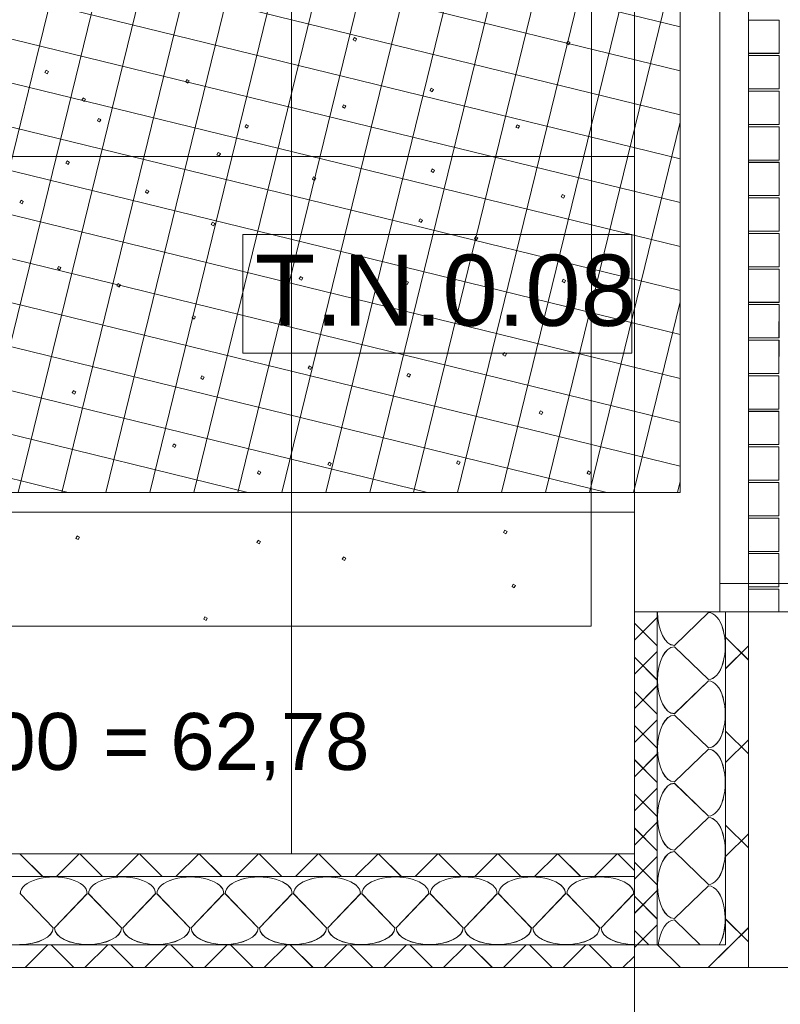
# Model space of a CAD drawing. Extents: x 229 to 926, y 37 to 878.
# Tile 40 of 201: x 531 to 558, y 96 to 131. Entities that reach past the tile are written whole.
import ezdxf
from ezdxf.lldxf.tags import DXFTag

# ---------------------------------------------------------------- set-up
doc = ezdxf.new("R2010")
doc.units = 0
doc.layers.get('0').update_dxf_attribs({"linetype": 'fein_strichliert', "lineweight": 13})
for name, color, linetype, lineweight in [('Axen', 7, 'Continuous', 25), ('Axen-A03CP9SWA9', 7, 'Continuous', 25), ('Beschriftung', 7, 'Continuous', 25), ('Beschriftung-A03CP9SUA9', 7, 'Continuous', 25), ('Bewegungsfläche', 7, 'Continuous', 25), ('Boden', 7, 'Continuous', 25), ('Boden-A03CP9SVA9', 7, 'Continuous', 25), ('Deckenspiegel', 7, 'Continuous', 25), ('Fullfläche', 7, 'Continuous', 25), ('Fullfläche-A03CP9SXA9', 7, 'Continuous', 25), ('Maßlinien', 7, 'Continuous', 25), ('Maßlinien-A03CP9T3A9', 7, 'Continuous', 25), ('Türen', 7, 'Continuous', 25), ('Türen-A03CP9T1A9', 7, 'Continuous', 25), ('Wände', 7, 'Continuous', 25), ('Wände-A03CP9T2A9', 7, 'Continuous', 25)]:
    doc.layers.add(name, color=color, linetype=linetype, lineweight=lineweight)
doc.styles.get("Standard").update_dxf_attribs({"font": 'arial.ttf'})
tags = doc.linetypes.add('ALL_S25', pattern=[0.001, 0, -0.001]).pattern_tags.tags
tags[6:7] = [DXFTag(74, 4), DXFTag(75, 0), DXFTag(340, '0'), DXFTag(46, 1.0), DXFTag(50, 0.0), DXFTag(44, 0.0), DXFTag(45, 0.0)]
tags[4:5] = [DXFTag(74, 4), DXFTag(75, 0), DXFTag(340, '0'), DXFTag(46, 1.0), DXFTag(50, 0.0), DXFTag(44, 0.0), DXFTag(45, 0.0)]
tags = doc.linetypes.add('ALL_S25-A03CP9T4A9', pattern=[0.001, 0, -0.001]).pattern_tags.tags
tags[6:7] = [DXFTag(74, 4), DXFTag(75, 0), DXFTag(340, '0'), DXFTag(46, 1.0), DXFTag(50, 0.0), DXFTag(44, 0.0), DXFTag(45, 0.0)]
tags[4:5] = [DXFTag(74, 4), DXFTag(75, 0), DXFTag(340, '0'), DXFTag(46, 1.0), DXFTag(50, 0.0), DXFTag(44, 0.0), DXFTag(45, 0.0)]
tags = doc.linetypes.add('fein_strichliert', pattern=[4, 1, -2, 1]).pattern_tags.tags
tags[8:9] = [DXFTag(74, 4), DXFTag(75, 0), DXFTag(340, '0'), DXFTag(46, 0.0), DXFTag(50, 0.0), DXFTag(44, 0.0), DXFTag(45, 0.0)]
tags[6:7] = [DXFTag(74, 4), DXFTag(75, 0), DXFTag(340, '0'), DXFTag(46, 0.0), DXFTag(50, 0.0), DXFTag(44, 0.0), DXFTag(45, 0.0)]
tags[4:5] = [DXFTag(74, 4), DXFTag(75, 0), DXFTag(340, '0'), DXFTag(46, 0.0), DXFTag(50, 0.0), DXFTag(44, 0.0), DXFTag(45, 0.0)]
tags = doc.linetypes.add('PUNKT2_S9', pattern=[0.001, 0, -0.001]).pattern_tags.tags
tags[6:7] = [DXFTag(74, 4), DXFTag(75, 0), DXFTag(340, '0'), DXFTag(46, 1.0), DXFTag(50, 0.0), DXFTag(44, 0.0), DXFTag(45, 0.0)]
tags[4:5] = [DXFTag(74, 4), DXFTag(75, 0), DXFTag(340, '0'), DXFTag(46, 1.0), DXFTag(50, 0.0), DXFTag(44, 0.0), DXFTag(45, 0.0)]
tags = doc.linetypes.add('PUNKT2_S9-A03CP9T5A9', pattern=[0.001, 0, -0.001]).pattern_tags.tags
tags[6:7] = [DXFTag(74, 4), DXFTag(75, 0), DXFTag(340, '0'), DXFTag(46, 1.0), DXFTag(50, 0.0), DXFTag(44, 0.0), DXFTag(45, 0.0)]
tags[4:5] = [DXFTag(74, 4), DXFTag(75, 0), DXFTag(340, '0'), DXFTag(46, 1.0), DXFTag(50, 0.0), DXFTag(44, 0.0), DXFTag(45, 0.0)]

# ---------------------------------------------------------------- blocks, each defined once
blk = doc.blocks.new('Referenz-A03CP9SSA9', base_point=(255.728, 65.704))
at = {"layer": 'Axen', "color": 0, "linetype": 'ALL_S25', "lineweight": -2, "ltscale": 0.13}
for p, q in [((552.834, 66.032), (552.834, 801.546)), ((735.547, 97.346), (301.608, 97.346))]:
    blk.add_line(p, q, dxfattribs=at)
at = {"layer": 'Beschriftung', "color": 0, "lineweight": -2}
for p, q in [((552.745, 123.109), (539.073, 123.11)), ((539.073, 123.11), (539.073, 118.944)), ((552.744, 118.942), (552.745, 123.109)), ((539.073, 118.944), (552.744, 118.942))]:
    blk.add_line(p, q, dxfattribs=at)
at = {"layer": 'Bewegungsfläche', "color": 0, "lineweight": -2}
for p, q in [((528.088, 114.046), (535.429, 144.046)), ((529.632, 114.046), (536.973, 144.046)), ((531.177, 114.046), (538.517, 144.046)), ((532.721, 114.046), (540.062, 144.046)), ((534.265, 114.046), (541.606, 144.046)), ((535.809, 114.046), (543.15, 144.046)), ((537.354, 114.046), (544.694, 144.046)), ((538.898, 114.046), (546.239, 144.046)), ((540.442, 114.046), (547.783, 144.046)), ((541.986, 114.046), (549.327, 144.046)), ((543.531, 114.046), (550.871, 144.046)), ((545.075, 114.046), (552.416, 144.046)), ((546.619, 114.046), (553.96, 144.046)), ((554.434, 114.046), (554.434, 144.046)), ((548.163, 114.046), (554.434, 139.672)), ((524.434, 137.745), (554.434, 130.405)), ((524.434, 136.201), (554.434, 128.861)), ((524.434, 134.657), (554.434, 127.316)), ((549.708, 114.046), (554.434, 133.361)), ((524.434, 133.113), (554.434, 125.772)), ((524.434, 131.568), (554.434, 124.228)), ((524.434, 130.024), (554.434, 122.684)), ((524.434, 128.48), (554.434, 121.139)), ((551.252, 114.046), (554.434, 127.05)), ((524.434, 126.936), (554.434, 119.595)), ((524.434, 125.392), (554.434, 118.051)), ((524.434, 123.847), (554.434, 116.507)), ((524.434, 122.303), (554.434, 114.962)), ((524.434, 120.759), (551.867, 114.046)), ((552.796, 114.046), (554.434, 120.738)), ((524.434, 119.215), (545.556, 114.046)), ((524.434, 117.67), (539.245, 114.046)), ((524.434, 116.126), (532.934, 114.046)), ((554.34, 114.046), (554.434, 114.428)), ((524.434, 114.046), (554.434, 114.046))]:
    blk.add_line(p, q, dxfattribs=at)
at = {"layer": 'Boden', "color": 0, "lineweight": -2}
for p, q in [((551.321, 153.34), (551.316, 109.34)), ((556.834, 152.846), (556.834, 109.846)), ((557.915, 130.644), (556.834, 130.644)), ((557.915, 129.474), (557.915, 130.644)), ((542.948, 129.947), (542.992, 130.028)), ((543.028, 129.903), (542.948, 129.947)), ((542.992, 130.028), (543.072, 129.983)), ((543.072, 129.983), (543.028, 129.903)), ((550.443, 129.814), (550.487, 129.895)), ((550.523, 129.77), (550.443, 129.814)), ((550.487, 129.895), (550.567, 129.85)), ((550.567, 129.85), (550.523, 129.77)), ((556.834, 129.474), (557.915, 129.474)), ((557.915, 129.394), (556.834, 129.394)), ((557.914, 128.224), (557.915, 129.394)), ((532.118, 128.798), (532.162, 128.879)), ((532.198, 128.754), (532.118, 128.798)), ((532.162, 128.879), (532.243, 128.834)), ((532.243, 128.834), (532.198, 128.754)), ((537.067, 128.467), (537.111, 128.547)), ((537.148, 128.422), (537.067, 128.467)), ((537.111, 128.547), (537.192, 128.503)), ((537.192, 128.503), (537.148, 128.422)), ((545.651, 128.171), (545.695, 128.252)), ((545.731, 128.127), (545.651, 128.171)), ((545.695, 128.252), (545.776, 128.207)), ((545.776, 128.207), (545.731, 128.127)), ((556.834, 128.224), (557.914, 128.224)), ((557.914, 128.144), (556.834, 128.144)), ((557.914, 126.974), (557.914, 128.144)), ((533.422, 127.823), (533.466, 127.904)), ((533.502, 127.779), (533.422, 127.823)), ((533.466, 127.904), (533.547, 127.86)), ((533.547, 127.86), (533.502, 127.779)), ((542.571, 127.588), (542.615, 127.669)), ((542.615, 127.669), (542.696, 127.625)), ((542.652, 127.544), (542.571, 127.588)), ((542.696, 127.625), (542.652, 127.544)), ((533.963, 127.106), (534.008, 127.187)), ((534.044, 127.062), (533.963, 127.106)), ((534.008, 127.187), (534.088, 127.142)), ((534.088, 127.142), (534.044, 127.062)), ((556.834, 126.974), (557.914, 126.974)), ((539.151, 126.886), (539.196, 126.966)), ((539.232, 126.841), (539.151, 126.886)), ((539.196, 126.966), (539.276, 126.922)), ((539.276, 126.922), (539.232, 126.841)), ((548.671, 126.883), (548.715, 126.963)), ((548.751, 126.839), (548.671, 126.883)), ((548.715, 126.963), (548.795, 126.919)), ((548.795, 126.919), (548.751, 126.839)), ((557.914, 126.894), (556.834, 126.894)), ((557.913, 125.724), (557.914, 126.894)), ((538.164, 125.911), (538.208, 125.992)), ((538.208, 125.992), (538.289, 125.947)), ((538.289, 125.947), (538.245, 125.867)), ((532.855, 125.617), (532.899, 125.698)), ((532.936, 125.573), (532.855, 125.617)), ((532.899, 125.698), (532.98, 125.654)), ((532.98, 125.654), (532.936, 125.573)), ((538.245, 125.867), (538.164, 125.911)), ((556.834, 125.724), (557.913, 125.724)), ((557.913, 125.644), (556.834, 125.644)), ((557.912, 124.474), (557.913, 125.644)), ((545.686, 125.328), (545.73, 125.408)), ((545.767, 125.284), (545.686, 125.328)), ((545.73, 125.408), (545.811, 125.364)), ((545.811, 125.364), (545.767, 125.284)), ((541.517, 125.053), (541.561, 125.134)), ((541.597, 125.009), (541.517, 125.053)), ((541.561, 125.134), (541.642, 125.089)), ((541.642, 125.089), (541.597, 125.009)), ((535.651, 124.597), (535.695, 124.678)), ((535.731, 124.553), (535.651, 124.597)), ((535.695, 124.678), (535.776, 124.634)), ((535.776, 124.634), (535.731, 124.553)), ((531.238, 124.231), (531.282, 124.311)), ((531.318, 124.187), (531.238, 124.231)), ((531.282, 124.311), (531.363, 124.267)), ((531.363, 124.267), (531.318, 124.187)), ((550.259, 124.429), (550.303, 124.509)), ((550.339, 124.384), (550.259, 124.429)), ((550.303, 124.509), (550.384, 124.465)), ((550.384, 124.465), (550.339, 124.384)), ((556.834, 124.474), (557.912, 124.474)), ((557.912, 124.394), (556.834, 124.394)), ((557.912, 123.224), (557.912, 124.394)), ((537.961, 123.457), (538.005, 123.538)), ((538.005, 123.538), (538.086, 123.493)), ((545.257, 123.579), (545.301, 123.659)), ((545.338, 123.534), (545.257, 123.579)), ((545.301, 123.659), (545.382, 123.615)), ((545.382, 123.615), (545.338, 123.534)), ((538.042, 123.413), (537.961, 123.457)), ((538.086, 123.493), (538.042, 123.413)), ((556.834, 123.224), (557.912, 123.224)), ((547.208, 122.959), (547.252, 123.039)), ((547.288, 122.914), (547.208, 122.959)), ((547.252, 123.039), (547.333, 122.995)), ((547.333, 122.995), (547.288, 122.914)), ((557.912, 123.144), (556.834, 123.144)), ((557.911, 121.974), (557.912, 123.144)), ((532.559, 121.907), (532.603, 121.988)), ((532.64, 121.863), (532.559, 121.907)), ((532.603, 121.988), (532.684, 121.944)), ((532.684, 121.944), (532.64, 121.863)), ((556.834, 121.974), (557.911, 121.974)), ((557.911, 121.894), (556.834, 121.894)), ((557.91, 120.724), (557.911, 121.894)), ((541.058, 121.545), (541.102, 121.626)), ((541.138, 121.501), (541.058, 121.545)), ((541.102, 121.626), (541.183, 121.582)), ((541.183, 121.582), (541.138, 121.501)), ((544.767, 121.395), (544.812, 121.476)), ((544.812, 121.476), (544.892, 121.431)), ((550.289, 121.459), (550.333, 121.54)), ((550.37, 121.415), (550.289, 121.459)), ((550.333, 121.54), (550.414, 121.495)), ((550.414, 121.495), (550.37, 121.415)), ((534.65, 121.307), (534.694, 121.388)), ((534.73, 121.263), (534.65, 121.307)), ((534.694, 121.388), (534.775, 121.343)), ((534.775, 121.343), (534.73, 121.263)), ((544.848, 121.351), (544.767, 121.395)), ((544.892, 121.431), (544.848, 121.351)), ((556.834, 120.724), (557.91, 120.724)), ((557.91, 120.644), (556.834, 120.644)), ((557.91, 119.474), (557.91, 120.644)), ((537.29, 120.179), (537.334, 120.26)), ((537.37, 120.135), (537.29, 120.179)), ((537.334, 120.26), (537.414, 120.215)), ((537.414, 120.215), (537.37, 120.135)), ((556.834, 119.474), (557.91, 119.474)), ((557.91, 119.394), (556.834, 119.394)), ((557.909, 118.224), (557.91, 119.394)), ((548.208, 118.875), (548.252, 118.956)), ((548.288, 118.831), (548.208, 118.875)), ((548.252, 118.956), (548.332, 118.912)), ((548.332, 118.912), (548.288, 118.831)), ((541.366, 118.407), (541.411, 118.487)), ((541.447, 118.363), (541.366, 118.407)), ((541.411, 118.487), (541.491, 118.443)), ((541.491, 118.443), (541.447, 118.363)), ((537.593, 118.06), (537.637, 118.14)), ((537.674, 118.015), (537.593, 118.06)), ((537.637, 118.14), (537.718, 118.096)), ((537.718, 118.096), (537.674, 118.015)), ((544.837, 118.145), (544.882, 118.226)), ((544.918, 118.101), (544.837, 118.145)), ((544.882, 118.226), (544.962, 118.182)), ((544.962, 118.182), (544.918, 118.101)), ((556.834, 118.224), (557.909, 118.224)), ((557.909, 118.144), (556.834, 118.144)), ((557.908, 116.974), (557.909, 118.144)), ((533.079, 117.539), (533.123, 117.619)), ((533.16, 117.495), (533.079, 117.539)), ((533.123, 117.619), (533.204, 117.575)), ((533.204, 117.575), (533.16, 117.495)), ((556.834, 116.974), (557.908, 116.974)), ((549.489, 116.832), (549.533, 116.912)), ((549.57, 116.788), (549.489, 116.832)), ((549.533, 116.912), (549.614, 116.868)), ((549.614, 116.868), (549.57, 116.788)), ((557.908, 116.894), (556.834, 116.894)), ((557.908, 115.724), (557.908, 116.894)), ((536.602, 115.668), (536.646, 115.748)), ((536.682, 115.623), (536.602, 115.668)), ((536.646, 115.748), (536.726, 115.704)), ((536.726, 115.704), (536.682, 115.623)), ((556.834, 115.724), (557.908, 115.724)), ((557.908, 115.644), (556.834, 115.644)), ((557.907, 114.474), (557.908, 115.644)), ((542.058, 115.025), (542.102, 115.106)), ((542.138, 114.981), (542.058, 115.025)), ((542.102, 115.106), (542.183, 115.062)), ((542.183, 115.062), (542.138, 114.981)), ((546.585, 115.071), (546.629, 115.152)), ((546.666, 115.027), (546.585, 115.071)), ((546.629, 115.152), (546.71, 115.107)), ((546.71, 115.107), (546.666, 115.027)), ((539.584, 114.723), (539.628, 114.803)), ((539.665, 114.679), (539.584, 114.723)), ((539.628, 114.803), (539.709, 114.759)), ((539.709, 114.759), (539.665, 114.679)), ((551.166, 114.716), (551.211, 114.796)), ((551.247, 114.672), (551.166, 114.716)), ((551.211, 114.796), (551.291, 114.752)), ((551.291, 114.752), (551.247, 114.672)), ((556.834, 114.474), (557.907, 114.474)), ((557.907, 114.394), (556.834, 114.394)), ((557.907, 113.224), (557.907, 114.394)), ((556.834, 113.224), (557.907, 113.224)), ((557.907, 113.144), (556.834, 113.144)), ((557.906, 111.974), (557.907, 113.144)), ((533.21, 112.432), (533.254, 112.513)), ((533.254, 112.513), (533.335, 112.469)), ((533.335, 112.469), (533.291, 112.388)), ((548.231, 112.634), (548.275, 112.714)), ((548.312, 112.589), (548.231, 112.634)), ((548.275, 112.714), (548.356, 112.67)), ((548.356, 112.67), (548.312, 112.589)), ((533.291, 112.388), (533.21, 112.432)), ((539.565, 112.28), (539.609, 112.361)), ((539.646, 112.236), (539.565, 112.28)), ((539.609, 112.361), (539.69, 112.317)), ((539.69, 112.317), (539.646, 112.236)), ((542.568, 111.695), (542.612, 111.776)), ((542.612, 111.776), (542.693, 111.732)), ((556.834, 111.974), (557.906, 111.974)), ((557.906, 111.894), (556.834, 111.894)), ((557.905, 110.724), (557.906, 111.894)), ((542.648, 111.651), (542.568, 111.695)), ((542.693, 111.732), (542.648, 111.651)), ((548.531, 110.742), (548.575, 110.823)), ((548.611, 110.698), (548.531, 110.742)), ((548.575, 110.823), (548.656, 110.779)), ((548.656, 110.779), (548.611, 110.698)), ((556.834, 110.724), (557.905, 110.724)), ((557.905, 110.644), (556.834, 110.644)), ((557.905, 109.846), (557.905, 110.644)), ((556.834, 109.846), (559.834, 109.846)), ((551.316, 109.34), (521.316, 109.344)), ((537.701, 109.593), (537.745, 109.674)), ((537.782, 109.549), (537.701, 109.593)), ((537.745, 109.674), (537.826, 109.63)), ((537.826, 109.63), (537.782, 109.549))]:
    blk.add_line(p, q, dxfattribs=at)
at = {"layer": 'Fullfläche', "color": 0, "lineweight": -2}
for p, q in [((555.434, 109.822), (554.234, 108.67)), ((552.834, 108.854), (553.634, 109.653)), ((552.834, 109.453), (553.634, 108.654)), ((556.834, 108.156), (556.034, 108.955)), ((556.834, 108.651), (556.034, 107.852)), ((552.834, 107.654), (553.634, 108.453)), ((554.234, 108.622), (555.434, 107.47)), ((552.834, 108.253), (553.634, 107.454)), ((552.834, 106.454), (553.634, 107.253)), ((555.434, 107.422), (554.234, 106.27)), ((552.834, 107.053), (553.634, 106.254)), ((554.234, 106.222), (555.434, 105.07)), ((552.834, 105.254), (553.634, 106.053)), ((552.834, 105.853), (553.634, 105.054)), ((556.834, 104.856), (556.034, 105.655)), ((556.834, 105.351), (556.034, 104.552)), ((552.834, 104.054), (553.634, 104.853)), ((555.434, 105.022), (554.234, 103.87)), ((552.834, 104.653), (553.634, 103.854)), ((554.234, 103.822), (555.434, 102.67)), ((552.834, 102.854), (553.634, 103.653)), ((552.834, 103.453), (553.634, 102.654)), ((552.834, 101.654), (553.634, 102.453)), ((555.434, 102.622), (554.234, 101.47)), ((552.834, 102.253), (553.634, 101.454)), ((556.834, 101.556), (556.034, 102.355)), ((556.834, 102.051), (556.034, 101.252)), ((554.234, 101.422), (555.434, 100.27)), ((531.243, 101.347), (532.043, 100.547)), ((533.325, 101.347), (532.526, 100.547)), ((533.343, 101.347), (534.142, 100.547)), ((535.425, 101.347), (534.626, 100.547)), ((535.443, 101.347), (536.243, 100.547)), ((537.525, 101.347), (536.726, 100.547)), ((537.543, 101.347), (538.343, 100.547)), ((539.625, 101.347), (538.826, 100.547)), ((539.643, 101.347), (540.442, 100.547)), ((541.725, 101.347), (540.926, 100.547)), ((541.743, 101.347), (542.543, 100.547)), ((543.825, 101.347), (543.026, 100.547)), ((543.843, 101.347), (544.643, 100.547)), ((545.925, 101.347), (545.126, 100.547)), ((545.944, 101.347), (546.743, 100.547)), ((548.025, 101.347), (547.226, 100.547)), ((548.044, 101.347), (548.843, 100.547)), ((550.125, 101.347), (549.326, 100.547)), ((550.144, 101.347), (550.943, 100.547)), ((552.225, 101.347), (551.426, 100.547)), ((552.244, 101.347), (552.834, 100.755)), ((552.834, 100.454), (553.634, 101.253)), ((552.834, 101.053), (553.634, 100.254)), ((552.834, 99.254), (553.634, 100.053)), ((555.434, 100.222), (554.234, 99.07)), ((531.258, 99.946), (532.41, 98.746)), ((532.458, 98.746), (533.61, 99.946)), ((533.658, 99.946), (534.81, 98.746)), ((534.858, 98.746), (536.01, 99.946)), ((536.058, 99.946), (537.21, 98.746)), ((537.258, 98.746), (538.41, 99.946)), ((538.458, 99.946), (539.61, 98.746)), ((539.658, 98.746), (540.81, 99.946)), ((540.858, 99.946), (542.01, 98.746)), ((542.058, 98.746), (543.21, 99.946)), ((543.258, 99.946), (544.41, 98.746)), ((544.458, 98.746), (545.61, 99.946)), ((545.658, 99.946), (546.81, 98.746)), ((546.858, 98.746), (548.01, 99.946)), ((548.058, 99.946), (549.21, 98.746)), ((549.258, 98.746), (550.41, 99.946)), ((550.458, 99.946), (551.61, 98.746)), ((551.658, 98.746), (552.81, 99.946)), ((552.834, 99.853), (553.634, 99.054)), ((554.234, 99.022), (555.146, 98.146)), ((556.834, 98.256), (556.034, 99.055)), ((552.834, 98.653), (553.341, 98.146)), ((552.926, 98.146), (553.634, 98.853)), ((556.834, 98.751), (555.427, 97.346)), ((531.429, 97.347), (532.228, 98.146)), ((533.139, 97.347), (532.34, 98.146)), ((533.529, 97.347), (534.328, 98.146)), ((535.239, 97.347), (534.44, 98.146)), ((535.629, 97.347), (536.428, 98.146)), ((537.34, 97.347), (536.54, 98.146)), ((537.729, 97.347), (538.528, 98.146)), ((539.44, 97.347), (538.64, 98.146)), ((539.829, 97.347), (540.628, 98.146)), ((541.54, 97.347), (540.74, 98.146)), ((541.929, 97.347), (542.728, 98.146)), ((543.64, 97.347), (542.84, 98.146)), ((544.029, 97.347), (544.828, 98.146)), ((545.74, 97.347), (544.94, 98.146)), ((546.129, 97.347), (546.928, 98.146)), ((547.84, 97.347), (547.04, 98.146)), ((548.229, 97.347), (549.028, 98.146)), ((549.94, 97.347), (549.14, 98.146)), ((550.329, 97.347), (551.128, 98.146)), ((552.04, 97.347), (551.24, 98.146)), ((552.928, 98.146), (552.834, 98.052)), ((554.445, 97.346), (553.644, 98.146)), ((552.429, 97.347), (552.834, 97.752))]:
    blk.add_line(p, q, dxfattribs=at)
for centre, major_axis, start_param, end_param in [((554.234, 109.846), (0, -1.176), 4.712389, 6.283185), ((555.434, 108.646), (0, -1.176), 0, 3.141593), ((554.234, 107.446), (0, -1.176), 3.141593, 4.712389), ((554.234, 107.446), (0, -1.176), 4.712389, 6.283185), ((555.434, 106.246), (0, -1.176), 0, 3.141593), ((554.234, 105.046), (0, -1.176), 3.141593, 4.712389), ((554.234, 105.046), (0, -1.176), 4.712389, 6.283185), ((555.434, 103.846), (0, -1.176), 0, 3.141593), ((554.234, 102.646), (0, -1.176), 3.141593, 4.712389), ((554.234, 102.646), (0, -1.176), 4.712389, 6.283185), ((555.434, 101.446), (0, -1.176), 0, 3.141593), ((554.234, 100.246), (0, -1.176), 3.141593, 4.712389), ((532.434, 99.946), (1.176, 0), 0, 3.141593), ((534.834, 99.946), (1.176, 0), 0, 3.141593), ((537.234, 99.946), (1.176, 0), 0, 3.141593), ((539.634, 99.946), (1.176, 0), 0, 3.141593), ((542.034, 99.946), (1.176, 0), 0, 3.141593), ((544.434, 99.946), (1.176, 0), 0, 3.141593), ((546.834, 99.946), (1.176, 0), 0, 3.141593), ((549.234, 99.946), (1.176, 0), 0, 3.141593), ((551.634, 99.946), (1.176, 0), 0, 3.141593), ((554.234, 100.246), (0, -1.176), 4.712389, 6.283185), ((555.434, 99.046), (0, -1.176), 0.699324, 3.141593), ((554.234, 97.846), (0, -1.176), 3.141593, 4.454389), ((531.234, 98.746), (1.176, 0), 4.712389, 6.283185), ((533.634, 98.746), (1.176, 0), 3.141593, 4.712389), ((533.634, 98.746), (1.176, 0), 4.712389, 6.283185), ((536.034, 98.746), (1.176, 0), 3.141593, 4.712389), ((536.034, 98.746), (1.176, 0), 4.712389, 6.283185), ((538.434, 98.746), (1.176, 0), 3.141593, 4.712389), ((538.434, 98.746), (1.176, 0), 4.712389, 6.283185), ((540.834, 98.746), (1.176, 0), 3.141593, 4.712389), ((540.834, 98.746), (1.176, 0), 4.712389, 6.283185), ((543.234, 98.746), (1.176, 0), 3.141593, 4.712389), ((543.234, 98.746), (1.176, 0), 4.712389, 6.283185), ((545.634, 98.746), (1.176, 0), 3.141593, 4.712389), ((545.634, 98.746), (1.176, 0), 4.712389, 6.283185), ((548.034, 98.746), (1.176, 0), 3.141593, 4.712389), ((548.034, 98.746), (1.176, 0), 4.712389, 6.283185), ((550.434, 98.746), (1.176, 0), 3.141593, 4.712389), ((550.434, 98.746), (1.176, 0), 4.712389, 6.283185), ((552.834, 98.746), (1.176, 0), 3.141593, 4.712389), ((552.834, 98.746), (1.176, 0), 4.712389, 4.712752)]:
    blk.add_ellipse(centre, major_axis=major_axis, ratio=0.5, start_param=start_param, end_param=end_param, dxfattribs=at)
at = {"layer": 'Türen', "color": 0, "linetype": 'PUNKT2_S9', "lineweight": -2, "ltscale": 0.13}
for p, q in [((555.834, 136.046), (555.834, 110.846)), ((556.834, 110.846), (556.834, 136.046))]:
    blk.add_line(p, q, dxfattribs=at)
at = {"layer": 'Türen', "color": 0, "lineweight": -2}
for p, q in [((556.834, 110.846), (555.834, 110.846)), ((555.834, 110.846), (555.834, 109.846)), ((556.834, 110.846), (582.034, 110.846)), ((556.834, 109.846), (556.834, 110.846))]:
    blk.add_line(p, q, dxfattribs=at)
blk.add_ellipse((556.834, 110.846), major_axis=(25.2, 0), ratio=1, start_param=0, end_param=1.570797, dxfattribs=at)
at = {"layer": 'Wände', "color": 0, "lineweight": -2}
for p, q in [((556.834, 109.846), (552.834, 109.846)), ((552.834, 109.846), (552.834, 98.146)), ((553.634, 109.846), (553.634, 98.146)), ((556.034, 109.846), (556.034, 98.146)), ((556.834, 97.346), (556.834, 109.846)), ((552.834, 101.346), (382.434, 101.346)), ((552.834, 101.346), (552.834, 101.346)), ((552.834, 100.547), (382.434, 100.546)), ((556.034, 98.146), (382.433, 98.146)), ((381.634, 97.346), (552.834, 97.346)), ((552.834, 97.346), (556.834, 97.346))]:
    blk.add_line(p, q, dxfattribs=at)
at = {"layer": 'Beschriftung', "color": 0, "lineweight": -2, "insert": (539.49, 122.4), "char_height": 2.5, "attachment_point": 1, "rotation": 359.9932}
blk.add_mtext('{\\fArial;T.N.0.08}', dxfattribs=at)
at = {"layer": 'Maßlinien', "color": 0, "lineweight": -2, "char_height": 2, "attachment_point": 1, "rotation": 0}
for s, insert in [('{\\fArial;±0,00}', (526.378, 106.295)), ('{\\fArial;62,78}', (536.53, 106.295)), ('{\\fArial;=}', (534.171, 106.295))]:
    blk.add_mtext(s, dxfattribs=dict(at, insert=insert))
blk = doc.blocks.new('Referenz-A03CP9T9A9', base_point=(255.728, 65.706))
at = {"layer": 'Axen-A03CP9SWA9', "color": 0, "linetype": 'ALL_S25-A03CP9T4A9', "lineweight": -2, "ltscale": 0.13}
for p, q in [((552.833, 66.032), (552.833, 801.546)), ((735.547, 97.348), (301.608, 97.348))]:
    blk.add_line(p, q, dxfattribs=at)
at = {"layer": 'Beschriftung-A03CP9SUA9', "color": 0, "lineweight": -2}
for p, q in [((539.073, 123.112), (539.072, 118.945)), ((552.744, 123.11), (539.073, 123.112)), ((552.744, 118.943), (552.744, 123.11)), ((539.072, 118.945), (552.744, 118.943))]:
    blk.add_line(p, q, dxfattribs=at)
at = {"layer": 'Boden-A03CP9SVA9', "color": 0, "lineweight": -2}
for p, q in [((551.321, 153.341), (551.315, 109.342)), ((556.833, 152.847), (556.833, 109.847)), ((557.915, 130.645), (556.833, 130.646)), ((557.914, 129.475), (557.915, 130.645)), ((542.947, 129.949), (542.991, 130.029)), ((543.028, 129.904), (542.947, 129.949)), ((542.991, 130.029), (543.072, 129.985)), ((543.072, 129.985), (543.028, 129.904)), ((550.442, 129.816), (550.487, 129.896)), ((550.523, 129.771), (550.442, 129.816)), ((550.487, 129.896), (550.567, 129.852)), ((550.567, 129.852), (550.523, 129.771)), ((556.833, 129.476), (557.914, 129.475)), ((557.914, 129.395), (556.833, 129.396)), ((557.914, 128.225), (557.914, 129.395)), ((532.117, 128.8), (532.162, 128.88)), ((532.198, 128.755), (532.117, 128.8)), ((532.162, 128.88), (532.242, 128.836)), ((532.242, 128.836), (532.198, 128.755)), ((537.067, 128.468), (537.111, 128.549)), ((537.147, 128.424), (537.067, 128.468)), ((537.111, 128.549), (537.191, 128.504)), ((537.191, 128.504), (537.147, 128.424)), ((545.65, 128.173), (545.695, 128.253)), ((545.731, 128.128), (545.65, 128.173)), ((545.695, 128.253), (545.775, 128.209)), ((545.775, 128.209), (545.731, 128.128)), ((556.833, 128.226), (557.914, 128.225)), ((557.914, 128.145), (556.833, 128.146)), ((557.913, 126.975), (557.914, 128.145)), ((533.421, 127.825), (533.466, 127.905)), ((533.502, 127.78), (533.421, 127.825)), ((533.466, 127.905), (533.546, 127.861)), ((533.546, 127.861), (533.502, 127.78)), ((542.571, 127.59), (542.615, 127.67)), ((542.615, 127.67), (542.696, 127.626)), ((542.651, 127.545), (542.571, 127.59)), ((542.696, 127.626), (542.651, 127.545)), ((533.963, 127.108), (534.007, 127.188)), ((534.044, 127.063), (533.963, 127.108)), ((534.007, 127.188), (534.088, 127.144)), ((534.088, 127.144), (534.044, 127.063)), ((556.833, 126.976), (557.913, 126.975)), ((539.151, 126.887), (539.195, 126.968)), ((539.231, 126.843), (539.151, 126.887)), ((539.195, 126.968), (539.276, 126.923)), ((539.276, 126.923), (539.231, 126.843)), ((548.67, 126.884), (548.714, 126.965)), ((548.751, 126.84), (548.67, 126.884)), ((548.714, 126.965), (548.795, 126.921)), ((548.795, 126.921), (548.751, 126.84)), ((557.913, 126.895), (556.833, 126.896)), ((557.913, 125.725), (557.913, 126.895)), ((538.164, 125.913), (538.208, 125.993)), ((538.208, 125.993), (538.289, 125.949)), ((538.289, 125.949), (538.244, 125.868)), ((532.855, 125.619), (532.899, 125.699)), ((532.935, 125.575), (532.855, 125.619)), ((532.899, 125.699), (532.979, 125.655)), ((532.979, 125.655), (532.935, 125.575)), ((538.244, 125.868), (538.164, 125.913)), ((556.833, 125.726), (557.913, 125.725)), ((557.913, 125.645), (556.833, 125.646)), ((557.912, 124.475), (557.913, 125.645)), ((545.686, 125.329), (545.73, 125.41)), ((545.766, 125.285), (545.686, 125.329)), ((545.73, 125.41), (545.81, 125.366)), ((545.81, 125.366), (545.766, 125.285)), ((541.517, 125.055), (541.561, 125.135)), ((541.597, 125.01), (541.517, 125.055)), ((541.561, 125.135), (541.641, 125.091)), ((541.641, 125.091), (541.597, 125.01)), ((535.651, 124.599), (535.695, 124.679)), ((535.731, 124.555), (535.651, 124.599)), ((535.695, 124.679), (535.775, 124.635)), ((535.775, 124.635), (535.731, 124.555)), ((531.237, 124.232), (531.282, 124.313)), ((531.318, 124.188), (531.237, 124.232)), ((531.282, 124.313), (531.362, 124.269)), ((531.362, 124.269), (531.318, 124.188)), ((550.258, 124.43), (550.303, 124.511)), ((550.339, 124.386), (550.258, 124.43)), ((550.303, 124.511), (550.383, 124.466)), ((550.383, 124.466), (550.339, 124.386)), ((556.833, 124.476), (557.912, 124.475)), ((557.912, 124.395), (556.833, 124.396)), ((557.911, 123.225), (557.912, 124.395)), ((537.961, 123.458), (538.005, 123.539)), ((538.005, 123.539), (538.086, 123.495)), ((545.257, 123.58), (545.301, 123.661)), ((545.337, 123.536), (545.257, 123.58)), ((545.301, 123.661), (545.382, 123.616)), ((545.382, 123.616), (545.337, 123.536)), ((538.041, 123.414), (537.961, 123.458)), ((538.086, 123.495), (538.041, 123.414)), ((556.833, 123.226), (557.911, 123.225)), ((547.207, 122.96), (547.252, 123.041)), ((547.288, 122.916), (547.207, 122.96)), ((547.252, 123.041), (547.332, 122.996)), ((547.332, 122.996), (547.288, 122.916)), ((557.911, 123.145), (556.833, 123.146)), ((557.911, 121.975), (557.911, 123.145)), ((532.559, 121.909), (532.603, 121.989)), ((532.639, 121.864), (532.559, 121.909)), ((532.603, 121.989), (532.684, 121.945)), ((532.684, 121.945), (532.639, 121.864)), ((556.833, 121.976), (557.911, 121.975)), ((557.911, 121.895), (556.833, 121.896)), ((557.91, 120.725), (557.911, 121.895)), ((541.058, 121.547), (541.102, 121.627)), ((541.138, 121.503), (541.058, 121.547)), ((541.102, 121.627), (541.182, 121.583)), ((541.182, 121.583), (541.138, 121.503)), ((544.767, 121.397), (544.811, 121.477)), ((544.811, 121.477), (544.892, 121.433)), ((550.289, 121.461), (550.333, 121.541)), ((550.369, 121.416), (550.289, 121.461)), ((550.333, 121.541), (550.413, 121.497)), ((550.413, 121.497), (550.369, 121.416)), ((534.649, 121.309), (534.694, 121.389)), ((534.73, 121.264), (534.649, 121.309)), ((534.694, 121.389), (534.774, 121.345)), ((534.774, 121.345), (534.73, 121.264)), ((544.848, 121.352), (544.767, 121.397)), ((544.892, 121.433), (544.848, 121.352)), ((556.833, 120.726), (557.91, 120.725)), ((557.91, 120.645), (556.833, 120.646)), ((557.909, 119.475), (557.91, 120.645)), ((537.289, 120.181), (537.333, 120.261)), ((537.37, 120.136), (537.289, 120.181)), ((537.333, 120.261), (537.414, 120.217)), ((537.414, 120.217), (537.37, 120.136)), ((556.833, 119.476), (557.909, 119.475)), ((557.909, 119.395), (556.833, 119.396)), ((557.909, 118.225), (557.909, 119.395)), ((548.207, 118.877), (548.251, 118.957)), ((548.288, 118.833), (548.207, 118.877)), ((548.251, 118.957), (548.332, 118.913)), ((548.332, 118.913), (548.288, 118.833)), ((541.366, 118.408), (541.41, 118.489)), ((541.446, 118.364), (541.366, 118.408)), ((541.41, 118.489), (541.491, 118.445)), ((541.491, 118.445), (541.446, 118.364)), ((537.593, 118.061), (537.637, 118.142)), ((537.673, 118.017), (537.593, 118.061)), ((537.637, 118.142), (537.718, 118.097)), ((537.718, 118.097), (537.673, 118.017)), ((544.837, 118.147), (544.881, 118.227)), ((544.917, 118.103), (544.837, 118.147)), ((544.881, 118.227), (544.962, 118.183)), ((544.962, 118.183), (544.917, 118.103)), ((556.833, 118.226), (557.909, 118.225)), ((557.909, 118.145), (556.833, 118.146)), ((557.908, 116.975), (557.909, 118.145)), ((533.079, 117.54), (533.123, 117.621)), ((533.159, 117.496), (533.079, 117.54)), ((533.123, 117.621), (533.204, 117.577)), ((533.204, 117.577), (533.159, 117.496)), ((556.833, 116.976), (557.908, 116.975)), ((549.489, 116.833), (549.533, 116.914)), ((549.569, 116.789), (549.489, 116.833)), ((549.533, 116.914), (549.613, 116.87)), ((549.613, 116.87), (549.569, 116.789)), ((557.908, 116.895), (556.833, 116.896)), ((557.907, 115.725), (557.908, 116.895)), ((536.601, 115.669), (536.645, 115.75)), ((536.682, 115.625), (536.601, 115.669)), ((536.645, 115.75), (536.726, 115.706)), ((536.726, 115.706), (536.682, 115.625)), ((556.833, 115.726), (557.907, 115.725)), ((557.907, 115.645), (556.833, 115.646)), ((557.907, 114.475), (557.907, 115.645)), ((542.058, 115.027), (542.102, 115.107)), ((542.138, 114.983), (542.058, 115.027)), ((542.102, 115.107), (542.182, 115.063)), ((542.182, 115.063), (542.138, 114.983)), ((546.585, 115.073), (546.629, 115.153)), ((546.665, 115.028), (546.585, 115.073)), ((546.629, 115.153), (546.709, 115.109)), ((546.709, 115.109), (546.665, 115.028)), ((539.584, 114.724), (539.628, 114.805)), ((539.664, 114.68), (539.584, 114.724)), ((539.628, 114.805), (539.708, 114.761)), ((539.708, 114.761), (539.664, 114.68)), ((551.166, 114.717), (551.21, 114.798)), ((551.247, 114.673), (551.166, 114.717)), ((551.21, 114.798), (551.291, 114.754)), ((551.291, 114.754), (551.247, 114.673)), ((556.833, 114.476), (557.907, 114.475)), ((557.907, 114.395), (556.833, 114.396)), ((557.906, 113.225), (557.907, 114.395)), ((556.833, 113.226), (557.906, 113.225)), ((557.906, 113.145), (556.833, 113.146)), ((557.905, 111.975), (557.906, 113.145)), ((533.21, 112.434), (533.254, 112.514)), ((533.254, 112.514), (533.334, 112.47)), ((533.334, 112.47), (533.29, 112.389)), ((548.231, 112.635), (548.275, 112.716)), ((548.311, 112.591), (548.231, 112.635)), ((548.275, 112.716), (548.355, 112.671)), ((548.355, 112.671), (548.311, 112.591)), ((533.29, 112.389), (533.21, 112.434)), ((539.565, 112.282), (539.609, 112.363)), ((539.645, 112.238), (539.565, 112.282)), ((539.609, 112.363), (539.69, 112.318)), ((539.69, 112.318), (539.645, 112.238)), ((542.567, 111.697), (542.612, 111.777)), ((542.612, 111.777), (542.692, 111.733)), ((556.833, 111.976), (557.905, 111.975)), ((557.905, 111.895), (556.833, 111.896)), ((557.905, 110.725), (557.905, 111.895)), ((542.648, 111.653), (542.567, 111.697)), ((542.692, 111.733), (542.648, 111.653)), ((548.531, 110.744), (548.575, 110.824)), ((548.611, 110.699), (548.531, 110.744)), ((548.575, 110.824), (548.655, 110.78)), ((548.655, 110.78), (548.611, 110.699)), ((556.833, 110.726), (557.905, 110.725)), ((557.905, 110.645), (556.833, 110.646)), ((557.904, 109.847), (557.905, 110.645)), ((537.701, 109.595), (537.745, 109.675)), ((537.745, 109.675), (537.826, 109.631)), ((556.833, 109.847), (559.833, 109.847)), ((551.315, 109.342), (521.316, 109.345)), ((537.781, 109.55), (537.701, 109.595)), ((537.826, 109.631), (537.781, 109.55))]:
    blk.add_line(p, q, dxfattribs=at)
at = {"layer": 'Deckenspiegel', "color": 0, "lineweight": -2}
for p, q in [((540.784, 101.348), (540.783, 162.847)), ((552.833, 162.847), (552.834, 101.348)), ((491.233, 125.847), (552.833, 125.847)), ((491.233, 113.347), (552.833, 113.348)), ((552.834, 101.348), (491.233, 101.348))]:
    blk.add_line(p, q, dxfattribs=at)
at = {"layer": 'Fullfläche-A03CP9SXA9', "color": 0, "lineweight": -2}
for p, q in [((555.433, 109.824), (554.233, 108.672)), ((552.833, 108.856), (553.633, 109.655)), ((552.833, 109.455), (553.633, 108.656)), ((556.833, 108.158), (556.033, 108.957)), ((556.833, 108.653), (556.033, 107.854)), ((552.833, 107.656), (553.633, 108.455)), ((554.233, 108.624), (555.433, 107.472)), ((552.833, 108.255), (553.633, 107.456)), ((552.833, 106.456), (553.633, 107.255)), ((555.433, 107.424), (554.233, 106.272)), ((552.833, 107.055), (553.633, 106.256)), ((554.233, 106.224), (555.433, 105.072)), ((552.833, 105.256), (553.633, 106.055)), ((552.833, 105.855), (553.633, 105.056)), ((556.833, 104.858), (556.033, 105.657)), ((556.833, 105.353), (556.033, 104.554)), ((552.833, 104.056), (553.633, 104.855)), ((555.433, 105.024), (554.233, 103.872)), ((552.833, 104.655), (553.633, 103.856)), ((554.233, 103.824), (555.433, 102.672)), ((552.833, 102.856), (553.633, 103.655)), ((552.833, 103.455), (553.633, 102.656)), ((552.833, 101.656), (553.633, 102.455)), ((555.433, 102.624), (554.233, 101.472)), ((552.833, 102.255), (553.633, 101.456)), ((556.833, 101.558), (556.033, 102.357)), ((556.833, 102.053), (556.033, 101.254)), ((554.233, 101.424), (555.433, 100.272)), ((531.243, 101.348), (532.042, 100.548)), ((533.324, 101.348), (532.525, 100.548)), ((533.343, 101.348), (534.142, 100.548)), ((535.424, 101.348), (534.625, 100.548)), ((535.443, 101.348), (536.242, 100.548)), ((537.524, 101.348), (536.725, 100.548)), ((537.543, 101.348), (538.342, 100.548)), ((539.624, 101.348), (538.825, 100.548)), ((539.643, 101.348), (540.442, 100.548)), ((541.724, 101.348), (540.925, 100.548)), ((541.743, 101.348), (542.542, 100.548)), ((543.824, 101.348), (543.025, 100.548)), ((543.843, 101.348), (544.642, 100.548)), ((545.924, 101.348), (545.125, 100.548)), ((545.943, 101.348), (546.742, 100.548)), ((548.024, 101.348), (547.225, 100.548)), ((548.043, 101.348), (548.842, 100.548)), ((550.124, 101.348), (549.325, 100.548)), ((550.143, 101.348), (550.942, 100.548)), ((552.224, 101.348), (551.425, 100.548)), ((552.243, 101.348), (552.834, 100.757)), ((552.833, 100.456), (553.633, 101.255)), ((552.833, 101.055), (553.633, 100.256)), ((552.833, 99.256), (553.633, 100.055)), ((555.433, 100.224), (554.233, 99.072)), ((531.257, 99.948), (532.409, 98.748)), ((532.457, 98.748), (533.609, 99.948)), ((533.657, 99.948), (534.809, 98.748)), ((534.857, 98.748), (536.009, 99.948)), ((536.057, 99.948), (537.209, 98.748)), ((537.257, 98.748), (538.409, 99.948)), ((538.457, 99.948), (539.609, 98.748)), ((539.657, 98.748), (540.809, 99.948)), ((540.857, 99.948), (542.009, 98.748)), ((542.057, 98.748), (543.209, 99.948)), ((543.257, 99.948), (544.409, 98.748)), ((544.457, 98.748), (545.609, 99.948)), ((545.657, 99.948), (546.809, 98.748)), ((546.857, 98.748), (548.009, 99.948)), ((548.057, 99.948), (549.209, 98.748)), ((549.257, 98.748), (550.409, 99.948)), ((550.457, 99.948), (551.609, 98.748)), ((551.657, 98.748), (552.809, 99.948)), ((552.833, 99.855), (553.633, 99.056)), ((554.233, 99.024), (555.146, 98.148)), ((556.833, 98.258), (556.033, 99.057)), ((552.833, 98.655), (553.341, 98.148)), ((552.926, 98.148), (553.633, 98.855)), ((556.833, 98.753), (555.427, 97.348)), ((531.429, 97.348), (532.228, 98.148)), ((533.139, 97.348), (532.34, 98.148)), ((533.529, 97.348), (534.328, 98.148)), ((535.239, 97.348), (534.44, 98.148)), ((535.629, 97.348), (536.428, 98.148)), ((537.339, 97.348), (536.54, 98.148)), ((537.729, 97.348), (538.528, 98.148)), ((539.439, 97.348), (538.64, 98.148)), ((539.829, 97.348), (540.628, 98.148)), ((541.539, 97.348), (540.74, 98.148)), ((541.929, 97.348), (542.728, 98.148)), ((543.639, 97.348), (542.84, 98.148)), ((544.029, 97.348), (544.828, 98.148)), ((545.739, 97.348), (544.94, 98.148)), ((546.129, 97.348), (546.928, 98.148)), ((547.839, 97.348), (547.04, 98.148)), ((548.229, 97.348), (549.028, 98.148)), ((549.939, 97.348), (549.14, 98.148)), ((550.329, 97.348), (551.128, 98.148)), ((552.039, 97.348), (551.24, 98.148)), ((552.928, 98.148), (552.833, 98.054)), ((554.444, 97.348), (553.643, 98.148)), ((552.429, 97.348), (552.833, 97.753))]:
    blk.add_line(p, q, dxfattribs=at)
for centre, major_axis, start_param, end_param in [((554.233, 109.848), (0, -1.176), 4.712389, 6.283185), ((555.433, 108.648), (0, -1.176), 0, 3.141593), ((554.233, 107.448), (0, -1.176), 3.141593, 4.712389), ((554.233, 107.448), (0, -1.176), 4.712389, 6.283185), ((555.433, 106.248), (0, -1.176), 0, 3.141593), ((554.233, 105.048), (0, -1.176), 3.141593, 4.712389), ((554.233, 105.048), (0, -1.176), 4.712389, 6.283185), ((555.433, 103.848), (0, -1.176), 0, 3.141593), ((554.233, 102.648), (0, -1.176), 3.141593, 4.712389), ((554.233, 102.648), (0, -1.176), 4.712389, 6.283185), ((555.433, 101.448), (0, -1.176), 0, 3.141593), ((554.233, 100.248), (0, -1.176), 3.141593, 4.712389), ((532.433, 99.948), (1.176, 0), 0, 3.141593), ((534.833, 99.948), (1.176, 0), 0, 3.141593), ((537.233, 99.948), (1.176, 0), 0, 3.141593), ((539.633, 99.948), (1.176, 0), 0, 3.141593), ((542.033, 99.948), (1.176, 0), 0, 3.141593), ((544.433, 99.948), (1.176, 0), 0, 3.141593), ((546.833, 99.948), (1.176, 0), 0, 3.141593), ((549.233, 99.948), (1.176, 0), 0, 3.141593), ((551.633, 99.948), (1.176, 0), 0, 3.141593), ((554.233, 100.248), (0, -1.176), 4.712389, 6.283185), ((555.433, 99.048), (0, -1.176), 0.699324, 3.141593), ((554.233, 97.848), (0, -1.176), 3.141593, 4.454389), ((531.233, 98.748), (1.176, 0), 4.712389, 6.283185), ((533.633, 98.748), (1.176, 0), 3.141593, 4.712389), ((533.633, 98.748), (1.176, 0), 4.712389, 6.283185), ((536.033, 98.748), (1.176, 0), 3.141593, 4.712389), ((536.033, 98.748), (1.176, 0), 4.712389, 6.283185), ((538.433, 98.748), (1.176, 0), 3.141593, 4.712389), ((538.433, 98.748), (1.176, 0), 4.712389, 6.283185), ((540.833, 98.748), (1.176, 0), 3.141593, 4.712389), ((540.833, 98.748), (1.176, 0), 4.712389, 6.283185), ((543.233, 98.748), (1.176, 0), 3.141593, 4.712389), ((543.233, 98.748), (1.176, 0), 4.712389, 6.283185), ((545.633, 98.748), (1.176, 0), 3.141593, 4.712389), ((545.633, 98.748), (1.176, 0), 4.712389, 6.283185), ((548.033, 98.748), (1.176, 0), 3.141593, 4.712389), ((548.033, 98.748), (1.176, 0), 4.712389, 6.283185), ((550.433, 98.748), (1.176, 0), 3.141593, 4.712389), ((550.433, 98.748), (1.176, 0), 4.712389, 6.283185), ((552.833, 98.748), (1.176, 0), 3.141593, 4.712389), ((552.833, 98.748), (1.176, 0), 4.712389, 4.712752)]:
    blk.add_ellipse(centre, major_axis=major_axis, ratio=0.5, start_param=start_param, end_param=end_param, dxfattribs=at)
at = {"layer": 'Türen-A03CP9T1A9', "color": 0, "linetype": 'PUNKT2_S9-A03CP9T5A9', "lineweight": -2, "ltscale": 0.13}
for p, q in [((555.833, 136.048), (555.833, 110.847)), ((556.833, 110.847), (556.833, 136.048))]:
    blk.add_line(p, q, dxfattribs=at)
at = {"layer": 'Türen-A03CP9T1A9', "color": 0, "lineweight": -2}
for p, q in [((556.833, 110.847), (555.833, 110.847)), ((555.833, 110.847), (555.833, 109.847)), ((556.833, 110.847), (582.033, 110.847)), ((556.833, 109.847), (556.833, 110.847))]:
    blk.add_line(p, q, dxfattribs=at)
blk.add_ellipse((556.833, 110.847), major_axis=(25.2, 0), ratio=1, start_param=0, end_param=1.570797, dxfattribs=at)
at = {"layer": 'Wände-A03CP9T2A9', "color": 0, "lineweight": -2}
for p, q in [((556.833, 109.847), (552.833, 109.847)), ((552.833, 109.847), (552.833, 98.148)), ((553.633, 109.848), (553.633, 98.148)), ((556.033, 109.848), (556.033, 98.148)), ((556.833, 97.348), (556.833, 109.847)), ((552.833, 101.348), (382.434, 101.348)), ((552.834, 100.548), (382.434, 100.548)), ((556.033, 98.148), (382.433, 98.148)), ((381.634, 97.348), (552.833, 97.348)), ((552.833, 97.348), (556.833, 97.348))]:
    blk.add_line(p, q, dxfattribs=at)
at = {"layer": 'Beschriftung-A03CP9SUA9', "color": 0, "lineweight": -2, "insert": (539.489, 122.402), "char_height": 2.49999, "attachment_point": 1, "rotation": 359.9932}
blk.add_mtext('{\\fArial;T.N.0.08}', dxfattribs=at)
at = {"layer": 'Maßlinien-A03CP9T3A9', "color": 0, "lineweight": -2, "char_height": 2, "attachment_point": 1, "rotation": 0}
for s, insert in [('{\\fArial;±0,00}', (526.378, 106.296)), ('{\\fArial;62,78}', (536.529, 106.296)), ('{\\fArial;=}', (534.171, 106.296))]:
    blk.add_mtext(s, dxfattribs=dict(at, insert=insert))

msp = doc.modelspace()

# ---------------------------------------------------------------- block references
at = {"color": 251, "lineweight": 13, "ltscale": 0.13, "true_color": 0x606060}
for name, p in [('Referenz-A03CP9SSA9', (255.728, 65.704)), ('Referenz-A03CP9T9A9', (255.728, 65.706))]:
    msp.add_blockref(name, p, dxfattribs=at)

doc.saveas('drawing.dxf')
